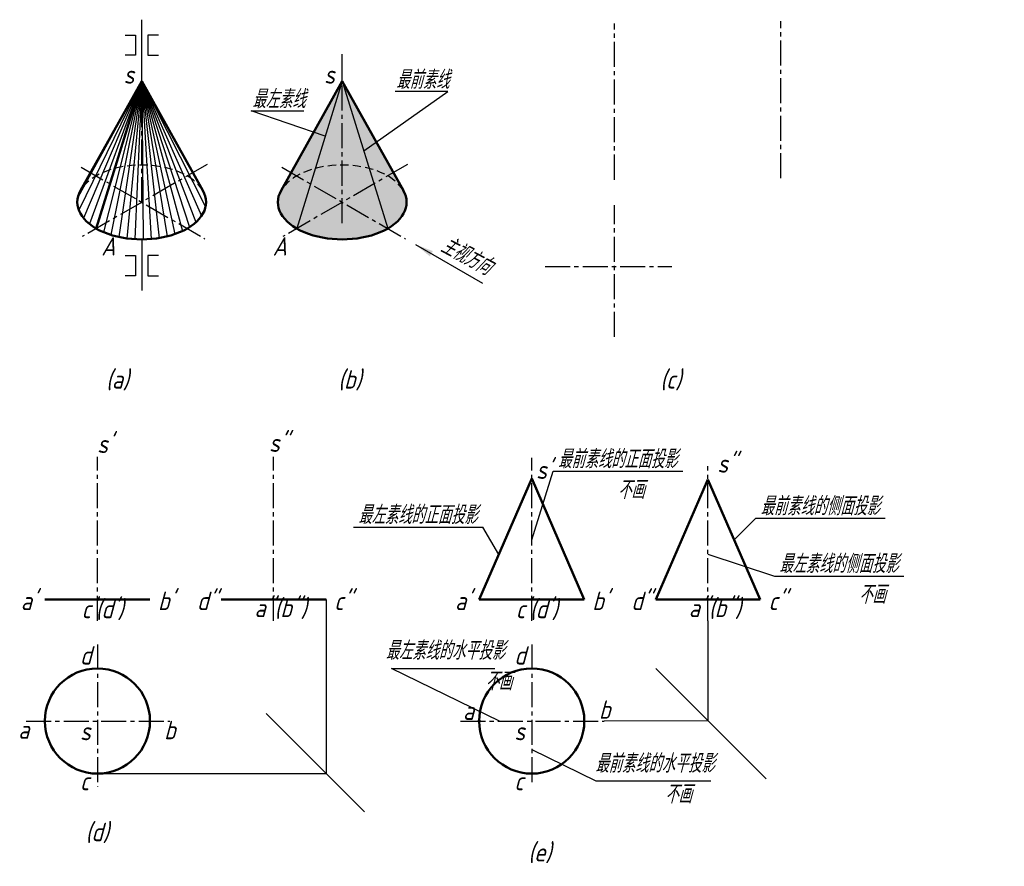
# Model space of a CAD drawing. Header units: millimetres. Extents: x 1140 to 1327, y -52 to 109.
import ezdxf

# ---------------------------------------------------------------- set-up
doc = ezdxf.new("R2010")
doc.units = ezdxf.units.MM
doc.header["$LTSCALE"] = 0.5
doc.linetypes.add('CENTER2', pattern=[28.575, 19.05, -3.175, 3.175, -3.175])
doc.linetypes.add('DASHED2', pattern=[9.525, 6.35, -3.175])
for name, color, linetype in [('剖面线层', 7, 'Continuous'), ('尺寸层', 221, 'Continuous'), ('细实线层', 7, 'Continuous')]:
    doc.layers.add(name, color=color, linetype=linetype)
for name, color, linetype, lineweight in [('文字层', 227, 'Continuous', 20), ('点画线层', 3, 'CENTER2', 25), ('粗实线层', 7, 'Continuous', 50), ('虚线层', 2, 'DASHED2', 25)]:
    doc.layers.add(name, color=color, linetype=linetype, lineweight=lineweight)
doc.styles.add('工程字体（斜）', font='gbeitc.shx', dxfattribs={"bigfont": 'gbcbig.shx'})
doc.styles.add('工程斜体', font='gbeitc.shx', dxfattribs={"bigfont": 'gbcbig.shx'})
doc.dimstyles.new('gb35', dxfattribs={"dimtxt": 3.5, "dimasz": 3.5, "dimexe": 2.5, "dimexo": 0, "dimgap": 1, "dimtad": 1, "dimdsep": 46, "dimtxsty": '工程字体（斜）', "dimcen": 0, "dimadec": 0, "dimazin": 0, "dimtfac": 1, "dimtmove": 0, "dimatfit": 3, "dimfxl": 0, "dimarcsym": 0})

msp = doc.modelspace()

# ---------------------------------------------------------------- hatches: boundary and pattern name
at = {"layer": '剖面线层', "ltscale": 0.5}
h = msp.add_hatch(color=256, dxfattribs=at)
h.set_gradient(color1=(0, 0, 255), one_color=1, tint=1)
edge = h.paths.add_edge_path()
edge.add_line((1201.32, 97.05), (1189.7, 76.28))
edge.add_ellipse((1201.32, 74.05), major_axis=(-12.25, 0), ratio=0.57735, start_angle=341.6371, end_angle=558.3629)
edge.add_line((1212.95, 76.28), (1201.32, 97.05))

# ---------------------------------------------------------------- linework, layer by layer
for p, q in [((1210.69, -14.65), (1230.33, -14.65)), ((1237.38, -30), (1249.57, -36.01)), ((1249.57, -36.01), (1271.48, -36.01))]:
    msp.add_line(p, q, dxfattribs=at)
at = {"layer": '点画线层', "color": 7, "ltscale": 0.5}
for p, q in [((1253.16, 78.34), (1253.16, 108.03)), ((1284.77, 78.6), (1284.77, 108.5)), ((1163.16, 74.05), (1163.16, 97.05)), ((1201.32, 70.05), (1201.32, 97.05)), ((1151.64, 80.7), (1175.17, 67.12)), ((1175.6, 81.23), (1151.86, 67.52)), ((1189.8, 80.7), (1213.33, 67.12)), ((1213.76, 81.23), (1190.02, 67.52)), ((1253.16, 48.45), (1253.16, 73.51)), ((1239.93, 61.8), (1264.07, 61.8)), ((1154.74, -5.54), (1154.74, 25.62)), ((1188.27, -5.54), (1188.27, 25.62)), ((1237.38, -5.54), (1237.38, 25.45)), ((1270.91, -5.54), (1270.91, 23.87)), ((1154.74, -10.07), (1154.74, -37.12)), ((1237.38, -10.07), (1237.38, -36.65)), ((1141.17, -24.61), (1168.53, -24.61)), ((1223.81, -24.61), (1251.17, -24.61))]:
    msp.add_line(p, q, dxfattribs=at)
at = {"layer": '粗实线层', "color": 7, "ltscale": 0.5}
for p, q in [((1163.16, 97.05), (1151.54, 76.28)), ((1163.16, 97.05), (1154.5, 69.05)), ((1163.16, 97.05), (1174.78, 76.28)), ((1201.32, 97.05), (1189.7, 76.28)), ((1201.32, 97.05), (1212.95, 76.28)), ((1237.38, 21.51), (1227.38, -1.49)), ((1237.38, 21.51), (1247.38, -1.49)), ((1270.91, 21.34), (1260.98, -1.49)), ((1270.91, 21.34), (1280.83, -1.49)), ((1164.74, -1.49), (1144.74, -1.49)), ((1198.27, -1.49), (1178.27, -1.49)), ((1247.38, -1.49), (1227.38, -1.49)), ((1280.83, -1.49), (1260.98, -1.49))]:
    msp.add_line(p, q, dxfattribs=at)
for centre in [(1154.74, -24.61), (1237.38, -24.61)]:
    msp.add_circle(centre, 10, dxfattribs=at)
for centre in [(1163.16, 74.05), (1201.32, 74.05)]:
    msp.add_ellipse(centre, major_axis=(-12.25, 0), ratio=0.57735, start_param=5.962693, end_param=9.745271, dxfattribs=at)
at = {"layer": '细实线层', "color": 7, "ltscale": 0.5}
for p, q in [((1163.16, 96.49), (1163.16, 108.76)), ((1159.99, 105.85), (1161.98, 105.85)), ((1161.98, 105.85), (1161.98, 102.03)), ((1166.33, 105.85), (1164.34, 105.85)), ((1164.34, 105.85), (1164.34, 102.03)), ((1161.98, 102.03), (1159.99, 102.03)), ((1164.34, 102.03), (1166.33, 102.03)), ((1201.32, 97.05), (1201.32, 102.23)), ((1163.16, 97.05), (1151.05, 75.1)), ((1163.16, 97.05), (1151.2, 72.52)), ((1163.16, 97.05), (1152.08, 71.03)), ((1163.16, 97.05), (1153.22, 69.92)), ((1163.16, 97.05), (1155.88, 68.36)), ((1163.16, 97.05), (1157.32, 67.83)), ((1163.16, 97.05), (1158.81, 67.44)), ((1163.16, 97.05), (1160.33, 67.17)), ((1163.16, 97.05), (1161.87, 67.02)), ((1163.16, 97.05), (1163.41, 66.98)), ((1163.16, 97.05), (1164.95, 67.05)), ((1163.16, 97.05), (1166.49, 67.24)), ((1163.16, 97.05), (1168, 67.55)), ((1163.16, 97.05), (1169.47, 67.99)), ((1163.16, 97.05), (1170.9, 68.57)), ((1163.16, 97.05), (1172.25, 69.31)), ((1163.16, 97.05), (1173.49, 70.25)), ((1163.16, 97.05), (1174.56, 71.46)), ((1163.16, 97.05), (1175.31, 73.15)), ((1201.32, 97.05), (1192.66, 69.05)), ((1201.32, 97.05), (1209.98, 69.05)), ((1205.42, 83.8), (1221.39, 95.08)), ((1221.39, 95.08), (1211.39, 95.08)), ((1198.1, 86.64), (1184.01, 91.41)), ((1184.01, 91.41), (1194.01, 91.41)), ((1163.16, 66.98), (1163.16, 57.24)), ((1159.99, 63.89), (1161.98, 63.89)), ((1161.98, 63.89), (1161.98, 60.07)), ((1166.33, 63.89), (1164.34, 63.89)), ((1164.34, 63.89), (1164.34, 60.07)), ((1161.98, 60.07), (1159.99, 60.07)), ((1164.34, 60.07), (1166.33, 60.07)), ((1237.38, 9.84), (1241.48, 22.88)), ((1241.48, 22.88), (1266.12, 22.88)), ((1275.91, 9.84), (1280, 13.94)), ((1280, 13.94), (1304.64, 13.94)), ((1203.45, 12.27), (1228.09, 12.27)), ((1231.1, 7.07), (1228.09, 12.27)), ((1270.91, 7.11), (1283.55, 2.96)), ((1283.55, 2.96), (1308.2, 2.96)), ((1198.27, -1.49), (1198.27, -34.61)), ((1270.91, -5.54), (1270.91, -24.54)), ((1231.27, -24.61), (1210.69, -14.65)), ((1260.98, -14.61), (1282, -35.63)), ((1205.55, -41.9), (1186.82, -23.17)), ((1270.91, -24.54), (1251.17, -24.61)), ((1154.74, -34.61), (1198.27, -34.61))]:
    msp.add_line(p, q, dxfattribs=at)
msp.add_circle((1227.38, -24.61), 0.2, dxfattribs=at)
at = {"layer": '虚线层', "color": 7, "ltscale": 0.5}
for centre in [(1163.16, 74.05), (1201.32, 74.05)]:
    msp.add_ellipse(centre, major_axis=(-12.25, 0), ratio=0.57735, start_param=3.462085, end_param=5.962693, dxfattribs=at)

# ---------------------------------------------------------------- texts
at = {"layer": '文字层', "color": 7, "ltscale": 0.5, "char_height": 3.5, "attachment_point": 1, "style": '工程斜体'}
for s, insert, width in [('最前素线', (1211.59, 99.1), 9.8311), ('s', (1159.71, 100.09), 8.0877), ('s', (1197.87, 100.09), 8.0877), ('最左素线', (1184.21, 95.43), 9.8311), ('A', (1155.46, 67.41), 2.5889), ('A', (1188.09, 67.41), 2.5889), ('(a)', (1156.37, 42.11), 4.4148), ('(b)', (1200.54, 42.11), 4.4148), ('(c)', (1261.83, 42.11), 4.4148), ("s'", (1154.69, 29.85), 2.5889), ('s"', (1187.39, 30.06), 2.5889), ('最前素线的正面投影\\P      不画', (1242.38, 26.96), 28.2706), ('s"', (1272.7, 26.12), 2.5889), ("s'", (1238.22, 24.92), 2.5889), ('最左素线的正面投影', (1204.36, 16.35), 28.2706), ('最前素线的侧面投影', (1280.91, 18.02), 28.2706), ('最左素线的侧面投影\\P        不画', (1284.46, 7.04), 28.2706), ("a'", (1140.15, -0.01), 2.5889), ("b'", (1166.26, -0.01), 2.5889), ('d"', (1173.68, -0.01), 2.5889), ('c"', (1199.79, -0.01), 2.5889), ("a'", (1222.79, -0.01), 2.5889), ("b'", (1248.9, -0.01), 2.5889), ('d"', (1256.32, -0.01), 2.5889), ('c"', (1282.43, -0.01), 2.5889), ("c'(d')", (1151.72, -1.56), 2.5889), ('a"(b")', (1184.62, -1.35), 2.5889), ("c'(d')", (1234.35, -1.56), 2.5889), ('a"(b")', (1267.26, -1.35), 2.5889), ('最左素线的水平投影\\P          不画', (1209.58, -9.45), 28.2706), ('d', (1151.42, -10.37), 2.5889), ('d', (1234.06, -10.37), 2.5889), ('b', (1250.17, -20.69), 2.5889), ('a', (1224.3, -20.9), 2.5889), ('b', (1167.43, -24.58), 2.5889), ('a', (1139.66, -24.49), 2.5889), ('s', (1151.42, -24.77), 2.5889), ('s', (1234.06, -24.77), 2.5889), ('最前素线的水平投影\\P       不画', (1249.46, -30.92), 28.2706), ('c', (1151.42, -34.28), 2.5889), ('c', (1234.06, -34.28), 2.5889), ('(d)', (1152.47, -43.96), 4.4148), ('(e)', (1236.72, -47.8), 4.4148)]:
    msp.add_mtext(s, dxfattribs=dict(at, insert=insert, width=width))
at = {"layer": '文字层', "color": 7, "ltscale": 0.5, "insert": (1221.41, 67.81), "char_height": 3.5, "width": 9.8311, "attachment_point": 1, "rotation": 331.9079, "style": '工程斜体'}
msp.add_mtext('主视方向', dxfattribs=at)

# ---------------------------------------------------------------- leaders
at = {"layer": '尺寸层', "color": 7, "ltscale": 0.5}
msp.add_leader([(1215.25, 66.01), (1228.04, 58.63)], dimstyle='gb35', override={"dimgap": 1, "dimtad": 0}, dxfattribs=at)

doc.saveas('drawing.dxf')
